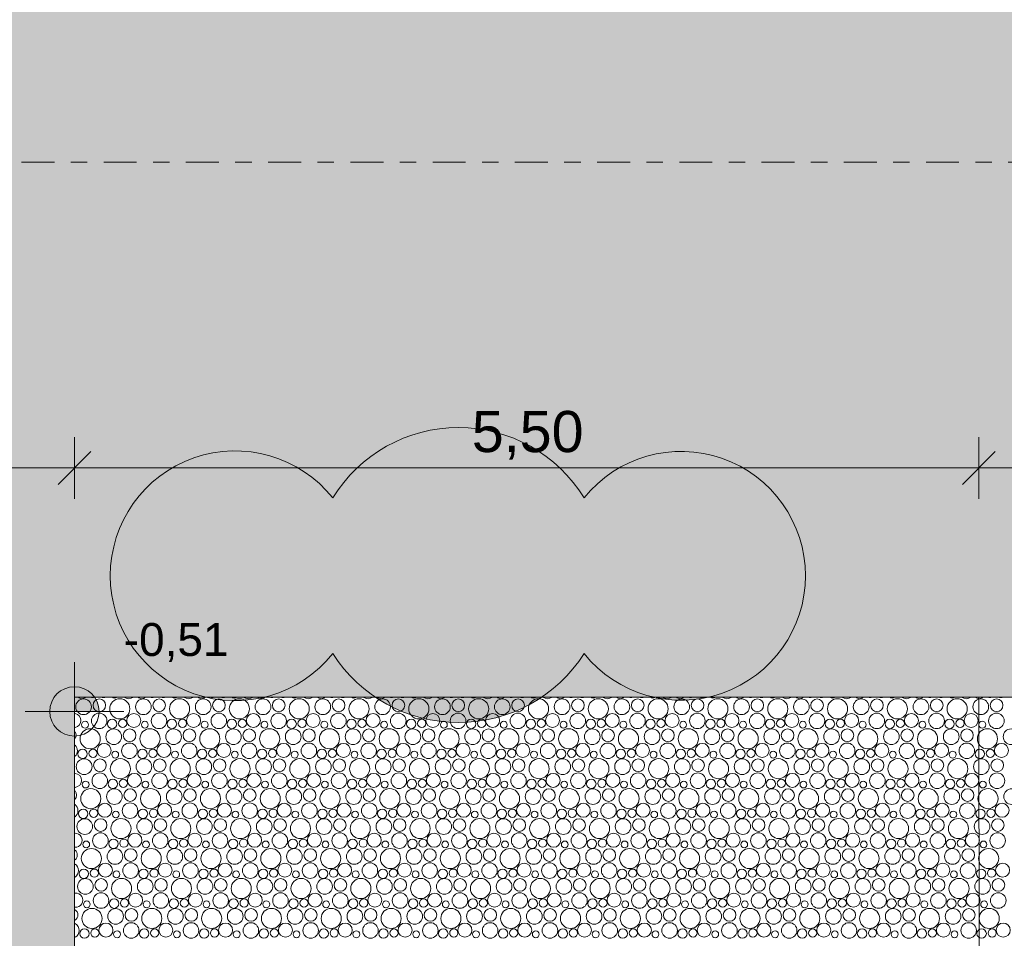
# Model space of a CAD drawing. Header units: metres. Extents: x -167 to 338, y -186 to 508.
# Tile 206 of 256: x 83.83 to 89.82, y 44.28 to 49.87. Entities that reach past the tile are written whole.
import ezdxf

# ---------------------------------------------------------------- set-up
doc = ezdxf.new("R2010")
doc.units = ezdxf.units.M
doc.header["$MEASUREMENT"] = 0
doc.linetypes.add('Raster', pattern=[0.4, 0.2, -0.1, 0, -0.1])
doc.linetypes.add('Öffnungslinie Tür Fenster', pattern=[0.23, 0.15, -0.08])
for name, color, linetype in [('60 Gelände 2D Übersicht', 7, 'Continuous'), ('60 Grenzen', 7, 'Continuous'), ('60 Stellplätze', 7, 'Continuous'), ('94 Genehmigungsplanung Bemaßung', 7, 'Continuous')]:
    doc.layers.add(name, color=color, linetype=linetype)
doc.styles.add('ERSTELLTER_STIL_1', font='arial.ttf')
doc.dimstyles.new('ERSTELLTER_STIL__1', dxfattribs={"dimtxt": 0.25, "dimasz": 0.19, "dimexe": 0.18, "dimexo": 0.1, "dimgap": 0, "dimtad": 1, "dimtih": 1, "dimtoh": 1, "dimzin": 0, "dimdsep": 46, "dimtxsty": 'ERSTELLTER_STIL_1', "dimblk": 'ARROWHEAD_6', "dimblk1": 'ARROWHEAD_6', "dimblk2": 'ARROWHEAD_6', "dimcen": 0.09, "dimclrd": 7, "dimclre": 7, "dimclrt": 7, "dimazin": 0, "dimtfac": 1, "dimtdec": 4, "dimtmove": 0, "dimatfit": 3, "dimfxl": 1, "dimtolj": 1, "dimtzin": 0, "dimarcsym": 0})

# ---------------------------------------------------------------- blocks, each defined once
blk = doc.blocks.new('*X44', base_point=(27236.1321, 33357.279))
at = {"layer": '60 Gelände 2D Übersicht', "color": 9, "linetype": 'Continuous', "lineweight": 18}
for centre, radius in [((84.4392, 45.6776), 0.0612), ((84.8029, 45.6776), 0.0612), ((85.1666, 45.6776), 0.0612), ((85.5304, 45.6776), 0.0612), ((85.8941, 45.6776), 0.0612), ((86.2578, 45.6776), 0.0612), ((86.6215, 45.6776), 0.0612), ((86.9852, 45.6776), 0.0612), ((87.3489, 45.6776), 0.0612), ((87.7126, 45.6776), 0.0612), ((88.0763, 45.6776), 0.0612), ((88.44, 45.6776), 0.0612), ((88.8037, 45.6776), 0.0612), ((89.1674, 45.6776), 0.0612), ((89.5311, 45.6776), 0.0612), ((84.2191, 45.69), 0.0477), ((84.3151, 45.6989), 0.0384), ((84.5828, 45.69), 0.0477), ((84.6788, 45.6989), 0.0384), ((84.9465, 45.69), 0.0477), ((85.0425, 45.6989), 0.0384), ((85.3102, 45.69), 0.0477), ((85.4062, 45.6989), 0.0384), ((85.6739, 45.69), 0.0477), ((85.77, 45.6989), 0.0384), ((86.0376, 45.69), 0.0477), ((86.1337, 45.6989), 0.0384), ((86.4013, 45.69), 0.0477), ((86.4974, 45.6989), 0.0384), ((86.765, 45.69), 0.0477), ((86.8611, 45.6989), 0.0384), ((87.1287, 45.69), 0.0477), ((87.2248, 45.6989), 0.0384), ((87.4925, 45.69), 0.0477), ((87.5885, 45.6989), 0.0384), ((87.8562, 45.69), 0.0477), ((87.9522, 45.6989), 0.0384), ((88.2199, 45.69), 0.0477), ((88.3159, 45.6989), 0.0384), ((88.5836, 45.69), 0.0477), ((88.6796, 45.6989), 0.0384), ((88.9473, 45.69), 0.0477), ((89.0433, 45.6989), 0.0384), ((89.311, 45.69), 0.0477), ((89.407, 45.6989), 0.0384), ((89.6747, 45.69), 0.0477), ((89.7707, 45.6989), 0.0384), ((84.3141, 45.6045), 0.0473), ((84.5243, 45.6067), 0.0426), ((84.6778, 45.6045), 0.0473), ((84.888, 45.6067), 0.0426), ((85.0415, 45.6045), 0.0473), ((85.2517, 45.6067), 0.0426), ((85.4052, 45.6045), 0.0473), ((85.6155, 45.6067), 0.0426), ((85.7689, 45.6045), 0.0473), ((85.9792, 45.6067), 0.0426), ((86.1326, 45.6045), 0.0473), ((86.3429, 45.6067), 0.0426), ((86.4963, 45.6045), 0.0473), ((86.7066, 45.6067), 0.0426), ((86.8601, 45.6045), 0.0473), ((87.0703, 45.6067), 0.0426), ((87.2238, 45.6045), 0.0473), ((87.434, 45.6067), 0.0426), ((87.5875, 45.6045), 0.0473), ((87.7977, 45.6067), 0.0426), ((87.9512, 45.6045), 0.0473), ((88.1614, 45.6067), 0.0426), ((88.3149, 45.6045), 0.0473), ((88.5251, 45.6067), 0.0426), ((88.6786, 45.6045), 0.0473), ((88.8888, 45.6067), 0.0426), ((89.0423, 45.6045), 0.0473), ((89.2525, 45.6067), 0.0426), ((89.406, 45.6045), 0.0473), ((89.6162, 45.6067), 0.0426), ((89.7697, 45.6045), 0.0473), ((84.228, 45.5812), 0.0207), ((84.3931, 45.5854), 0.0286), ((84.457, 45.5889), 0.0251), ((84.5917, 45.5812), 0.0207), ((84.7568, 45.5854), 0.0286), ((84.8207, 45.5889), 0.0251), ((84.9554, 45.5812), 0.0207), ((85.1205, 45.5854), 0.0286), ((85.1844, 45.5889), 0.0251), ((85.3191, 45.5812), 0.0207), ((85.4843, 45.5854), 0.0286), ((85.5481, 45.5889), 0.0251), ((85.6828, 45.5812), 0.0207), ((85.848, 45.5854), 0.0286), ((85.9118, 45.5889), 0.0251), ((86.0465, 45.5812), 0.0207), ((86.2117, 45.5854), 0.0286), ((86.2755, 45.5889), 0.0251), ((86.4102, 45.5812), 0.0207), ((86.5754, 45.5854), 0.0286), ((86.6392, 45.5889), 0.0251), ((86.774, 45.5812), 0.0207), ((86.9391, 45.5854), 0.0286), ((87.0029, 45.5889), 0.0251), ((87.1377, 45.5812), 0.0207), ((87.3028, 45.5854), 0.0286), ((87.3666, 45.5889), 0.0251), ((87.5014, 45.5812), 0.0207), ((87.6665, 45.5854), 0.0286), ((87.7303, 45.5889), 0.0251), ((87.8651, 45.5812), 0.0207), ((88.0302, 45.5854), 0.0286), ((88.094, 45.5889), 0.0251), ((88.2288, 45.5812), 0.0207), ((88.3939, 45.5854), 0.0286), ((88.4577, 45.5889), 0.0251), ((88.5925, 45.5812), 0.0207), ((88.7576, 45.5854), 0.0286), ((88.8215, 45.5889), 0.0251), ((88.9562, 45.5812), 0.0207), ((89.1213, 45.5854), 0.0286), ((89.1852, 45.5889), 0.0251), ((89.3199, 45.5812), 0.0207), ((89.485, 45.5854), 0.0286), ((89.5489, 45.5889), 0.0251), ((89.6836, 45.5812), 0.0207), ((84.2592, 45.4956), 0.0612), ((84.4028, 45.508), 0.0477), ((84.4988, 45.5169), 0.0384), ((84.6229, 45.4956), 0.0612), ((84.7665, 45.508), 0.0477), ((84.8625, 45.5169), 0.0384), ((84.9866, 45.4956), 0.0612), ((85.1302, 45.508), 0.0477), ((85.2262, 45.5169), 0.0384), ((85.3504, 45.4956), 0.0612), ((85.4939, 45.508), 0.0477), ((85.59, 45.5169), 0.0384), ((85.7141, 45.4956), 0.0612), ((85.8576, 45.508), 0.0477), ((85.9537, 45.5169), 0.0384), ((86.0778, 45.4956), 0.0612), ((86.2213, 45.508), 0.0477), ((86.3174, 45.5169), 0.0384), ((86.4415, 45.4956), 0.0612), ((86.585, 45.508), 0.0477), ((86.6811, 45.5169), 0.0384), ((86.8052, 45.4956), 0.0612), ((86.9487, 45.508), 0.0477), ((87.0448, 45.5169), 0.0384), ((87.1689, 45.4956), 0.0612), ((87.3125, 45.508), 0.0477), ((87.4085, 45.5169), 0.0384), ((87.5326, 45.4956), 0.0612), ((87.6762, 45.508), 0.0477), ((87.7722, 45.5169), 0.0384), ((87.8963, 45.4956), 0.0612), ((88.0399, 45.508), 0.0477), ((88.1359, 45.5169), 0.0384), ((88.26, 45.4956), 0.0612), ((88.4036, 45.508), 0.0477), ((88.4996, 45.5169), 0.0384), ((88.6237, 45.4956), 0.0612), ((88.7673, 45.508), 0.0477), ((88.8633, 45.5169), 0.0384), ((88.9874, 45.4956), 0.0612), ((89.131, 45.508), 0.0477), ((89.227, 45.5169), 0.0384), ((89.3511, 45.4956), 0.0612), ((89.4947, 45.508), 0.0477), ((89.5907, 45.5169), 0.0384), ((89.7148, 45.4956), 0.0612), ((89.8584, 45.508), 0.0477), ((84.3443, 45.4247), 0.0426), ((84.4978, 45.4225), 0.0473), ((84.708, 45.4247), 0.0426), ((84.8615, 45.4225), 0.0473), ((85.0717, 45.4247), 0.0426), ((85.2252, 45.4225), 0.0473), ((85.4355, 45.4247), 0.0426), ((85.5889, 45.4225), 0.0473), ((85.7992, 45.4247), 0.0426), ((85.9526, 45.4225), 0.0473), ((86.1629, 45.4247), 0.0426), ((86.3163, 45.4225), 0.0473), ((86.5266, 45.4247), 0.0426), ((86.6801, 45.4225), 0.0473), ((86.8903, 45.4247), 0.0426), ((87.0438, 45.4225), 0.0473), ((87.254, 45.4247), 0.0426), ((87.4075, 45.4225), 0.0473), ((87.6177, 45.4247), 0.0426), ((87.7712, 45.4225), 0.0473), ((87.9814, 45.4247), 0.0426), ((88.1349, 45.4225), 0.0473), ((88.3451, 45.4247), 0.0426), ((88.4986, 45.4225), 0.0473), ((88.7088, 45.4247), 0.0426), ((88.8623, 45.4225), 0.0473), ((89.0725, 45.4247), 0.0426), ((89.226, 45.4225), 0.0473), ((89.4362, 45.4247), 0.0426), ((89.5897, 45.4225), 0.0473), ((89.7999, 45.4247), 0.0426), ((84.2131, 45.4034), 0.0286), ((84.277, 45.4069), 0.0251), ((84.4117, 45.3992), 0.0207), ((84.5768, 45.4034), 0.0286), ((84.6407, 45.4069), 0.0251), ((84.7754, 45.3992), 0.0207), ((84.9405, 45.4034), 0.0286), ((85.0044, 45.4069), 0.0251), ((85.1391, 45.3992), 0.0207), ((85.3043, 45.4034), 0.0286), ((85.3681, 45.4069), 0.0251), ((85.5028, 45.3992), 0.0207), ((85.668, 45.4034), 0.0286), ((85.7318, 45.4069), 0.0251), ((85.8665, 45.3992), 0.0207), ((86.0317, 45.4034), 0.0286), ((86.0955, 45.4069), 0.0251), ((86.2302, 45.3992), 0.0207), ((86.3954, 45.4034), 0.0286), ((86.4592, 45.4069), 0.0251), ((86.594, 45.3992), 0.0207), ((86.7591, 45.4034), 0.0286), ((86.8229, 45.4069), 0.0251), ((86.9577, 45.3992), 0.0207), ((87.1228, 45.4034), 0.0286), ((87.1866, 45.4069), 0.0251), ((87.3214, 45.3992), 0.0207), ((87.4865, 45.4034), 0.0286), ((87.5503, 45.4069), 0.0251), ((87.6851, 45.3992), 0.0207), ((87.8502, 45.4034), 0.0286), ((87.914, 45.4069), 0.0251), ((88.0488, 45.3992), 0.0207), ((88.2139, 45.4034), 0.0286), ((88.2777, 45.4069), 0.0251), ((88.4125, 45.3992), 0.0207), ((88.5776, 45.4034), 0.0286), ((88.6415, 45.4069), 0.0251), ((88.7762, 45.3992), 0.0207), ((88.9413, 45.4034), 0.0286), ((89.0052, 45.4069), 0.0251), ((89.1399, 45.3992), 0.0207), ((89.305, 45.4034), 0.0286), ((89.3689, 45.4069), 0.0251), ((89.5036, 45.3992), 0.0207), ((89.6687, 45.4034), 0.0286), ((89.7326, 45.4069), 0.0251), ((84.2228, 45.326), 0.0477), ((84.3188, 45.3349), 0.0384), ((84.4429, 45.3136), 0.0612), ((84.5865, 45.326), 0.0477), ((84.6825, 45.3349), 0.0384), ((84.8066, 45.3136), 0.0612), ((84.9502, 45.326), 0.0477), ((85.0462, 45.3349), 0.0384), ((85.1704, 45.3136), 0.0612), ((85.3139, 45.326), 0.0477), ((85.41, 45.3349), 0.0384), ((85.5341, 45.3136), 0.0612), ((85.6776, 45.326), 0.0477), ((85.7737, 45.3349), 0.0384), ((85.8978, 45.3136), 0.0612), ((86.0413, 45.326), 0.0477), ((86.1374, 45.3349), 0.0384), ((86.2615, 45.3136), 0.0612), ((86.405, 45.326), 0.0477), ((86.5011, 45.3349), 0.0384), ((86.6252, 45.3136), 0.0612), ((86.7687, 45.326), 0.0477), ((86.8648, 45.3349), 0.0384), ((86.9889, 45.3136), 0.0612), ((87.1325, 45.326), 0.0477), ((87.2285, 45.3349), 0.0384), ((87.3526, 45.3136), 0.0612), ((87.4962, 45.326), 0.0477), ((87.5922, 45.3349), 0.0384), ((87.7163, 45.3136), 0.0612), ((87.8599, 45.326), 0.0477), ((87.9559, 45.3349), 0.0384), ((88.08, 45.3136), 0.0612), ((88.2236, 45.326), 0.0477), ((88.3196, 45.3349), 0.0384), ((88.4437, 45.3136), 0.0612), ((88.5873, 45.326), 0.0477), ((88.6833, 45.3349), 0.0384), ((88.8074, 45.3136), 0.0612), ((88.951, 45.326), 0.0477), ((89.047, 45.3349), 0.0384), ((89.1711, 45.3136), 0.0612), ((89.3147, 45.326), 0.0477), ((89.4107, 45.3349), 0.0384), ((89.5348, 45.3136), 0.0612), ((89.6784, 45.326), 0.0477), ((89.7744, 45.3349), 0.0384), ((84.3178, 45.2405), 0.0473), ((84.528, 45.2427), 0.0426), ((84.6815, 45.2405), 0.0473), ((84.8917, 45.2427), 0.0426), ((85.0452, 45.2405), 0.0473), ((85.2555, 45.2427), 0.0426), ((85.4089, 45.2405), 0.0473), ((85.6192, 45.2427), 0.0426), ((85.7726, 45.2405), 0.0473), ((85.9829, 45.2427), 0.0426), ((86.1363, 45.2405), 0.0473), ((86.3466, 45.2427), 0.0426), ((86.5001, 45.2405), 0.0473), ((86.7103, 45.2427), 0.0426), ((86.8638, 45.2405), 0.0473), ((87.074, 45.2427), 0.0426), ((87.2275, 45.2405), 0.0473), ((87.4377, 45.2427), 0.0426), ((87.5912, 45.2405), 0.0473), ((87.8014, 45.2427), 0.0426), ((87.9549, 45.2405), 0.0473), ((88.1651, 45.2427), 0.0426), ((88.3186, 45.2405), 0.0473), ((88.5288, 45.2427), 0.0426), ((88.6823, 45.2405), 0.0473), ((88.8925, 45.2427), 0.0426), ((89.046, 45.2405), 0.0473), ((89.2562, 45.2427), 0.0426), ((89.4097, 45.2405), 0.0473), ((89.6199, 45.2427), 0.0426), ((89.7734, 45.2405), 0.0473), ((84.2317, 45.2172), 0.0207), ((84.3968, 45.2214), 0.0286), ((84.4607, 45.2249), 0.0251), ((84.5954, 45.2172), 0.0207), ((84.7605, 45.2214), 0.0286), ((84.8244, 45.2249), 0.0251), ((84.9591, 45.2172), 0.0207), ((85.1243, 45.2214), 0.0286), ((85.1881, 45.2249), 0.0251), ((85.3228, 45.2172), 0.0207), ((85.488, 45.2214), 0.0286), ((85.5518, 45.2249), 0.0251), ((85.6865, 45.2172), 0.0207), ((85.8517, 45.2214), 0.0286), ((85.9155, 45.2249), 0.0251), ((86.0502, 45.2172), 0.0207), ((86.2154, 45.2214), 0.0286), ((86.2792, 45.2249), 0.0251), ((86.414, 45.2172), 0.0207), ((86.5791, 45.2214), 0.0286), ((86.6429, 45.2249), 0.0251), ((86.7777, 45.2172), 0.0207), ((86.9428, 45.2214), 0.0286), ((87.0066, 45.2249), 0.0251), ((87.1414, 45.2172), 0.0207), ((87.3065, 45.2214), 0.0286), ((87.3703, 45.2249), 0.0251), ((87.5051, 45.2172), 0.0207), ((87.6702, 45.2214), 0.0286), ((87.734, 45.2249), 0.0251), ((87.8688, 45.2172), 0.0207), ((88.0339, 45.2214), 0.0286), ((88.0977, 45.2249), 0.0251), ((88.2325, 45.2172), 0.0207), ((88.3976, 45.2214), 0.0286), ((88.4615, 45.2249), 0.0251), ((88.5962, 45.2172), 0.0207), ((88.7613, 45.2214), 0.0286), ((88.8252, 45.2249), 0.0251), ((88.9599, 45.2172), 0.0207), ((89.125, 45.2214), 0.0286), ((89.1889, 45.2249), 0.0251), ((89.3236, 45.2172), 0.0207), ((89.4887, 45.2214), 0.0286), ((89.5526, 45.2249), 0.0251), ((89.6873, 45.2172), 0.0207), ((84.2629, 45.1316), 0.0612), ((84.4065, 45.144), 0.0477), ((84.5025, 45.1529), 0.0384), ((84.6266, 45.1316), 0.0612), ((84.7702, 45.144), 0.0477), ((84.8662, 45.1529), 0.0384), ((84.9904, 45.1316), 0.0612), ((85.1339, 45.144), 0.0477), ((85.23, 45.1529), 0.0384), ((85.3541, 45.1316), 0.0612), ((85.4976, 45.144), 0.0477), ((85.5937, 45.1529), 0.0384), ((85.7178, 45.1316), 0.0612), ((85.8613, 45.144), 0.0477), ((85.9574, 45.1529), 0.0384), ((86.0815, 45.1316), 0.0612), ((86.225, 45.144), 0.0477), ((86.3211, 45.1529), 0.0384), ((86.4452, 45.1316), 0.0612), ((86.5887, 45.144), 0.0477), ((86.6848, 45.1529), 0.0384), ((86.8089, 45.1316), 0.0612), ((86.9525, 45.144), 0.0477), ((87.0485, 45.1529), 0.0384), ((87.1726, 45.1316), 0.0612), ((87.3162, 45.144), 0.0477), ((87.4122, 45.1529), 0.0384), ((87.5363, 45.1316), 0.0612), ((87.6799, 45.144), 0.0477), ((87.7759, 45.1529), 0.0384), ((87.9, 45.1316), 0.0612), ((88.0436, 45.144), 0.0477), ((88.1396, 45.1529), 0.0384), ((88.2637, 45.1316), 0.0612), ((88.4073, 45.144), 0.0477), ((88.5033, 45.1529), 0.0384), ((88.6274, 45.1316), 0.0612), ((88.771, 45.144), 0.0477), ((88.867, 45.1529), 0.0384), ((88.9911, 45.1316), 0.0612), ((89.1347, 45.144), 0.0477), ((89.2307, 45.1529), 0.0384), ((89.3548, 45.1316), 0.0612), ((89.4984, 45.144), 0.0477), ((89.5944, 45.1529), 0.0384), ((89.7186, 45.1316), 0.0612), ((89.8621, 45.144), 0.0477), ((84.348, 45.0607), 0.0426), ((84.5015, 45.0585), 0.0473), ((84.7117, 45.0607), 0.0426), ((84.8652, 45.0585), 0.0473), ((85.0755, 45.0607), 0.0426), ((85.2289, 45.0585), 0.0473), ((85.4392, 45.0607), 0.0426), ((85.5926, 45.0585), 0.0473), ((85.8029, 45.0607), 0.0426), ((85.9563, 45.0585), 0.0473), ((86.1666, 45.0607), 0.0426), ((86.3201, 45.0585), 0.0473), ((86.5303, 45.0607), 0.0426), ((86.6838, 45.0585), 0.0473), ((86.894, 45.0607), 0.0426), ((87.0475, 45.0585), 0.0473), ((87.2577, 45.0607), 0.0426), ((87.4112, 45.0585), 0.0473), ((87.6214, 45.0607), 0.0426), ((87.7749, 45.0585), 0.0473), ((87.9851, 45.0607), 0.0426), ((88.1386, 45.0585), 0.0473), ((88.3488, 45.0607), 0.0426), ((88.5023, 45.0585), 0.0473), ((88.7125, 45.0607), 0.0426), ((88.866, 45.0585), 0.0473), ((89.0762, 45.0607), 0.0426), ((89.2297, 45.0585), 0.0473), ((89.4399, 45.0607), 0.0426), ((89.5934, 45.0585), 0.0473), ((89.8037, 45.0607), 0.0426), ((84.2168, 45.0394), 0.0286), ((84.2807, 45.0429), 0.0251), ((84.4154, 45.0352), 0.0207), ((84.5805, 45.0394), 0.0286), ((84.6444, 45.0429), 0.0251), ((84.7791, 45.0352), 0.0207), ((84.9443, 45.0394), 0.0286), ((85.0081, 45.0429), 0.0251), ((85.1428, 45.0352), 0.0207), ((85.308, 45.0394), 0.0286), ((85.3718, 45.0429), 0.0251), ((85.5065, 45.0352), 0.0207), ((85.6717, 45.0394), 0.0286), ((85.7355, 45.0429), 0.0251), ((85.8702, 45.0352), 0.0207), ((86.0354, 45.0394), 0.0286), ((86.0992, 45.0429), 0.0251), ((86.234, 45.0352), 0.0207), ((86.3991, 45.0394), 0.0286), ((86.4629, 45.0429), 0.0251), ((86.5977, 45.0352), 0.0207), ((86.7628, 45.0394), 0.0286), ((86.8266, 45.0429), 0.0251), ((86.9614, 45.0352), 0.0207), ((87.1265, 45.0394), 0.0286), ((87.1903, 45.0429), 0.0251), ((87.3251, 45.0352), 0.0207), ((87.4902, 45.0394), 0.0286), ((87.554, 45.0429), 0.0251), ((87.6888, 45.0352), 0.0207), ((87.8539, 45.0394), 0.0286), ((87.9177, 45.0429), 0.0251), ((88.0525, 45.0352), 0.0207), ((88.2176, 45.0394), 0.0286), ((88.2815, 45.0429), 0.0251), ((88.4162, 45.0352), 0.0207), ((88.5813, 45.0394), 0.0286), ((88.6452, 45.0429), 0.0251), ((88.7799, 45.0352), 0.0207), ((88.945, 45.0394), 0.0286), ((89.0089, 45.0429), 0.0251), ((89.1436, 45.0352), 0.0207), ((89.3087, 45.0394), 0.0286), ((89.3726, 45.0429), 0.0251), ((89.5073, 45.0352), 0.0207), ((89.6725, 45.0394), 0.0286), ((89.7363, 45.0429), 0.0251), ((84.2265, 44.962), 0.0477), ((84.3225, 44.9709), 0.0384), ((84.4466, 44.9496), 0.0612), ((84.5902, 44.962), 0.0477), ((84.6862, 44.9709), 0.0384), ((84.8104, 44.9496), 0.0612), ((84.9539, 44.962), 0.0477), ((85.05, 44.9709), 0.0384), ((85.1741, 44.9496), 0.0612), ((85.3176, 44.962), 0.0477), ((85.4137, 44.9709), 0.0384), ((85.5378, 44.9496), 0.0612), ((85.6813, 44.962), 0.0477), ((85.7774, 44.9709), 0.0384), ((85.9015, 44.9496), 0.0612), ((86.045, 44.962), 0.0477), ((86.1411, 44.9709), 0.0384), ((86.2652, 44.9496), 0.0612), ((86.4087, 44.962), 0.0477), ((86.5048, 44.9709), 0.0384), ((86.6289, 44.9496), 0.0612), ((86.7725, 44.962), 0.0477), ((86.8685, 44.9709), 0.0384), ((86.9926, 44.9496), 0.0612), ((87.1362, 44.962), 0.0477), ((87.2322, 44.9709), 0.0384), ((87.3563, 44.9496), 0.0612), ((87.4999, 44.962), 0.0477), ((87.5959, 44.9709), 0.0384), ((87.72, 44.9496), 0.0612), ((87.8636, 44.962), 0.0477), ((87.9596, 44.9709), 0.0384), ((88.0837, 44.9496), 0.0612), ((88.2273, 44.962), 0.0477), ((88.3233, 44.9709), 0.0384), ((88.4474, 44.9496), 0.0612), ((88.591, 44.962), 0.0477), ((88.687, 44.9709), 0.0384), ((88.8111, 44.9496), 0.0612), ((88.9547, 44.962), 0.0477), ((89.0507, 44.9709), 0.0384), ((89.1748, 44.9496), 0.0612), ((89.3184, 44.962), 0.0477), ((89.4144, 44.9709), 0.0384), ((89.5386, 44.9496), 0.0612), ((89.6821, 44.962), 0.0477), ((89.7782, 44.9709), 0.0384), ((84.3215, 44.8765), 0.0473), ((84.5317, 44.8787), 0.0426), ((84.6852, 44.8765), 0.0473), ((84.8955, 44.8787), 0.0426), ((85.0489, 44.8765), 0.0473), ((85.2592, 44.8787), 0.0426), ((85.4126, 44.8765), 0.0473), ((85.6229, 44.8787), 0.0426), ((85.7763, 44.8765), 0.0473), ((85.9866, 44.8787), 0.0426), ((86.1401, 44.8765), 0.0473), ((86.3503, 44.8787), 0.0426), ((86.5038, 44.8765), 0.0473), ((86.714, 44.8787), 0.0426), ((86.8675, 44.8765), 0.0473), ((87.0777, 44.8787), 0.0426), ((87.2312, 44.8765), 0.0473), ((87.4414, 44.8787), 0.0426), ((87.5949, 44.8765), 0.0473), ((87.8051, 44.8787), 0.0426), ((87.9586, 44.8765), 0.0473), ((88.1688, 44.8787), 0.0426), ((88.3223, 44.8765), 0.0473), ((88.5325, 44.8787), 0.0426), ((88.686, 44.8765), 0.0473), ((88.8962, 44.8787), 0.0426), ((89.0497, 44.8765), 0.0473), ((89.2599, 44.8787), 0.0426), ((89.4134, 44.8765), 0.0473), ((89.6237, 44.8787), 0.0426), ((89.7771, 44.8765), 0.0473), ((84.2354, 44.8533), 0.0207), ((84.4005, 44.8574), 0.0286), ((84.4644, 44.8609), 0.0251), ((84.5991, 44.8533), 0.0207), ((84.7643, 44.8574), 0.0286), ((84.8281, 44.8609), 0.0251), ((84.9628, 44.8533), 0.0207), ((85.128, 44.8574), 0.0286), ((85.1918, 44.8609), 0.0251), ((85.3265, 44.8533), 0.0207), ((85.4917, 44.8574), 0.0286), ((85.5555, 44.8609), 0.0251), ((85.6902, 44.8533), 0.0207), ((85.8554, 44.8574), 0.0286), ((85.9192, 44.8609), 0.0251), ((86.054, 44.8533), 0.0207), ((86.2191, 44.8574), 0.0286), ((86.2829, 44.8609), 0.0251), ((86.4177, 44.8533), 0.0207), ((86.5828, 44.8574), 0.0286), ((86.6466, 44.8609), 0.0251), ((86.7814, 44.8533), 0.0207), ((86.9465, 44.8574), 0.0286), ((87.0103, 44.8609), 0.0251), ((87.1451, 44.8533), 0.0207), ((87.3102, 44.8574), 0.0286), ((87.374, 44.8609), 0.0251), ((87.5088, 44.8533), 0.0207), ((87.6739, 44.8574), 0.0286), ((87.7377, 44.8609), 0.0251), ((87.8725, 44.8533), 0.0207), ((88.0376, 44.8574), 0.0286), ((88.1015, 44.8609), 0.0251), ((88.2362, 44.8533), 0.0207), ((88.4013, 44.8574), 0.0286), ((88.4652, 44.8609), 0.0251), ((88.5999, 44.8533), 0.0207), ((88.765, 44.8574), 0.0286), ((88.8289, 44.8609), 0.0251), ((88.9636, 44.8533), 0.0207), ((89.1287, 44.8574), 0.0286), ((89.1926, 44.8609), 0.0251), ((89.3273, 44.8533), 0.0207), ((89.4925, 44.8574), 0.0286), ((89.5563, 44.8609), 0.0251), ((89.691, 44.8533), 0.0207), ((84.2666, 44.7676), 0.0612), ((84.4102, 44.7801), 0.0477), ((84.5062, 44.7889), 0.0384), ((84.6304, 44.7676), 0.0612), ((84.7739, 44.7801), 0.0477), ((84.87, 44.7889), 0.0384), ((84.9941, 44.7676), 0.0612), ((85.1376, 44.7801), 0.0477), ((85.2337, 44.7889), 0.0384), ((85.3578, 44.7676), 0.0612), ((85.5013, 44.7801), 0.0477), ((85.5974, 44.7889), 0.0384), ((85.7215, 44.7676), 0.0612), ((85.865, 44.7801), 0.0477), ((85.9611, 44.7889), 0.0384), ((86.0852, 44.7676), 0.0612), ((86.2287, 44.7801), 0.0477), ((86.3248, 44.7889), 0.0384), ((86.4489, 44.7676), 0.0612), ((86.5925, 44.7801), 0.0477), ((86.6885, 44.7889), 0.0384), ((86.8126, 44.7676), 0.0612), ((86.9562, 44.7801), 0.0477), ((87.0522, 44.7889), 0.0384), ((87.1763, 44.7676), 0.0612), ((87.3199, 44.7801), 0.0477), ((87.4159, 44.7889), 0.0384), ((87.54, 44.7676), 0.0612), ((87.6836, 44.7801), 0.0477), ((87.7796, 44.7889), 0.0384), ((87.9037, 44.7676), 0.0612), ((88.0473, 44.7801), 0.0477), ((88.1433, 44.7889), 0.0384), ((88.2674, 44.7676), 0.0612), ((88.411, 44.7801), 0.0477), ((88.507, 44.7889), 0.0384), ((88.6311, 44.7676), 0.0612), ((88.7747, 44.7801), 0.0477), ((88.8707, 44.7889), 0.0384), ((88.9948, 44.7676), 0.0612), ((89.1384, 44.7801), 0.0477), ((89.2344, 44.7889), 0.0384), ((89.3586, 44.7676), 0.0612), ((89.5021, 44.7801), 0.0477), ((89.5982, 44.7889), 0.0384), ((89.7223, 44.7676), 0.0612), ((84.3517, 44.6967), 0.0426), ((84.5052, 44.6945), 0.0473), ((84.7155, 44.6967), 0.0426), ((84.8689, 44.6945), 0.0473), ((85.0792, 44.6967), 0.0426), ((85.2326, 44.6945), 0.0473), ((85.4429, 44.6967), 0.0426), ((85.5963, 44.6945), 0.0473), ((85.8066, 44.6967), 0.0426), ((85.9601, 44.6945), 0.0473), ((86.1703, 44.6967), 0.0426), ((86.3238, 44.6945), 0.0473), ((86.534, 44.6967), 0.0426), ((86.6875, 44.6945), 0.0473), ((86.8977, 44.6967), 0.0426), ((87.0512, 44.6945), 0.0473), ((87.2614, 44.6967), 0.0426), ((87.4149, 44.6945), 0.0473), ((87.6251, 44.6967), 0.0426), ((87.7786, 44.6945), 0.0473), ((87.9888, 44.6967), 0.0426), ((88.1423, 44.6945), 0.0473), ((88.3525, 44.6967), 0.0426), ((88.506, 44.6945), 0.0473), ((88.7162, 44.6967), 0.0426), ((88.8697, 44.6945), 0.0473), ((89.0799, 44.6967), 0.0426), ((89.2334, 44.6945), 0.0473), ((89.4437, 44.6967), 0.0426), ((89.5971, 44.6945), 0.0473), ((89.8074, 44.6967), 0.0426), ((84.2205, 44.6754), 0.0286), ((84.2844, 44.6789), 0.0251), ((84.4191, 44.6713), 0.0207), ((84.5843, 44.6754), 0.0286), ((84.6481, 44.6789), 0.0251), ((84.7828, 44.6713), 0.0207), ((84.948, 44.6754), 0.0286), ((85.0118, 44.6789), 0.0251), ((85.1465, 44.6713), 0.0207), ((85.3117, 44.6754), 0.0286), ((85.3755, 44.6789), 0.0251), ((85.5102, 44.6713), 0.0207), ((85.6754, 44.6754), 0.0286), ((85.7392, 44.6789), 0.0251), ((85.874, 44.6713), 0.0207), ((86.0391, 44.6754), 0.0286), ((86.1029, 44.6789), 0.0251), ((86.2377, 44.6713), 0.0207), ((86.4028, 44.6754), 0.0286), ((86.4666, 44.6789), 0.0251), ((86.6014, 44.6713), 0.0207), ((86.7665, 44.6754), 0.0286), ((86.8303, 44.6789), 0.0251), ((86.9651, 44.6713), 0.0207), ((87.1302, 44.6754), 0.0286), ((87.194, 44.6789), 0.0251), ((87.3288, 44.6713), 0.0207), ((87.4939, 44.6754), 0.0286), ((87.5577, 44.6789), 0.0251), ((87.6925, 44.6713), 0.0207), ((87.8576, 44.6754), 0.0286), ((87.9215, 44.6789), 0.0251), ((88.0562, 44.6713), 0.0207), ((88.2213, 44.6754), 0.0286), ((88.2852, 44.6789), 0.0251), ((88.4199, 44.6713), 0.0207), ((88.585, 44.6754), 0.0286), ((88.6489, 44.6789), 0.0251), ((88.7836, 44.6713), 0.0207), ((88.9487, 44.6754), 0.0286), ((89.0126, 44.6789), 0.0251), ((89.1473, 44.6713), 0.0207), ((89.3125, 44.6754), 0.0286), ((89.3763, 44.6789), 0.0251), ((89.511, 44.6713), 0.0207), ((89.6762, 44.6754), 0.0286), ((89.74, 44.6789), 0.0251), ((84.2302, 44.5981), 0.0477), ((84.3262, 44.6069), 0.0384), ((84.4504, 44.5856), 0.0612), ((84.5939, 44.5981), 0.0477), ((84.69, 44.6069), 0.0384), ((84.8141, 44.5856), 0.0612), ((84.9576, 44.5981), 0.0477), ((85.0537, 44.6069), 0.0384), ((85.1778, 44.5856), 0.0612), ((85.3213, 44.5981), 0.0477), ((85.4174, 44.6069), 0.0384), ((85.5415, 44.5856), 0.0612), ((85.685, 44.5981), 0.0477), ((85.7811, 44.6069), 0.0384), ((85.9052, 44.5856), 0.0612), ((86.0487, 44.5981), 0.0477), ((86.1448, 44.6069), 0.0384), ((86.2689, 44.5856), 0.0612), ((86.4125, 44.5981), 0.0477), ((86.5085, 44.6069), 0.0384), ((86.6326, 44.5856), 0.0612), ((86.7762, 44.5981), 0.0477), ((86.8722, 44.6069), 0.0384), ((86.9963, 44.5856), 0.0612), ((87.1399, 44.5981), 0.0477), ((87.2359, 44.6069), 0.0384), ((87.36, 44.5856), 0.0612), ((87.5036, 44.5981), 0.0477), ((87.5996, 44.6069), 0.0384), ((87.7237, 44.5856), 0.0612), ((87.8673, 44.5981), 0.0477), ((87.9633, 44.6069), 0.0384), ((88.0874, 44.5856), 0.0612), ((88.231, 44.5981), 0.0477), ((88.327, 44.6069), 0.0384), ((88.4511, 44.5856), 0.0612), ((88.5947, 44.5981), 0.0477), ((88.6907, 44.6069), 0.0384), ((88.8148, 44.5856), 0.0612), ((88.9584, 44.5981), 0.0477), ((89.0544, 44.6069), 0.0384), ((89.1786, 44.5856), 0.0612), ((89.3221, 44.5981), 0.0477), ((89.4182, 44.6069), 0.0384), ((89.5423, 44.5856), 0.0612), ((89.6858, 44.5981), 0.0477), ((89.7819, 44.6069), 0.0384), ((84.3252, 44.5125), 0.0473), ((84.5355, 44.5147), 0.0426), ((84.6889, 44.5125), 0.0473), ((84.8992, 44.5147), 0.0426), ((85.0526, 44.5125), 0.0473), ((85.2629, 44.5147), 0.0426), ((85.4163, 44.5125), 0.0473), ((85.6266, 44.5147), 0.0426), ((85.7801, 44.5125), 0.0473), ((85.9903, 44.5147), 0.0426), ((86.1438, 44.5125), 0.0473), ((86.354, 44.5147), 0.0426), ((86.5075, 44.5125), 0.0473), ((86.7177, 44.5147), 0.0426), ((86.8712, 44.5125), 0.0473), ((87.0814, 44.5147), 0.0426), ((87.2349, 44.5125), 0.0473), ((87.4451, 44.5147), 0.0426), ((87.5986, 44.5125), 0.0473), ((87.8088, 44.5147), 0.0426), ((87.9623, 44.5125), 0.0473), ((88.1725, 44.5147), 0.0426), ((88.326, 44.5125), 0.0473), ((88.5362, 44.5147), 0.0426), ((88.6897, 44.5125), 0.0473), ((88.8999, 44.5147), 0.0426), ((89.0534, 44.5125), 0.0473), ((89.2637, 44.5147), 0.0426), ((89.4171, 44.5125), 0.0473), ((89.6274, 44.5147), 0.0426), ((89.7808, 44.5125), 0.0473), ((84.2391, 44.4893), 0.0207), ((84.4043, 44.4934), 0.0286), ((84.4681, 44.4969), 0.0251), ((84.6028, 44.4893), 0.0207), ((84.768, 44.4934), 0.0286), ((84.8318, 44.4969), 0.0251), ((84.9665, 44.4893), 0.0207), ((85.1317, 44.4934), 0.0286), ((85.1955, 44.4969), 0.0251), ((85.3302, 44.4893), 0.0207), ((85.4954, 44.4934), 0.0286), ((85.5592, 44.4969), 0.0251), ((85.694, 44.4893), 0.0207), ((85.8591, 44.4934), 0.0286), ((85.9229, 44.4969), 0.0251), ((86.0577, 44.4893), 0.0207), ((86.2228, 44.4934), 0.0286), ((86.2866, 44.4969), 0.0251), ((86.4214, 44.4893), 0.0207), ((86.5865, 44.4934), 0.0286), ((86.6503, 44.4969), 0.0251), ((86.7851, 44.4893), 0.0207), ((86.9502, 44.4934), 0.0286), ((87.014, 44.4969), 0.0251), ((87.1488, 44.4893), 0.0207), ((87.3139, 44.4934), 0.0286), ((87.3777, 44.4969), 0.0251), ((87.5125, 44.4893), 0.0207), ((87.6776, 44.4934), 0.0286), ((87.7415, 44.4969), 0.0251), ((87.8762, 44.4893), 0.0207), ((88.0413, 44.4934), 0.0286), ((88.1052, 44.4969), 0.0251), ((88.2399, 44.4893), 0.0207), ((88.405, 44.4934), 0.0286), ((88.4689, 44.4969), 0.0251), ((88.6036, 44.4893), 0.0207), ((88.7687, 44.4934), 0.0286), ((88.8326, 44.4969), 0.0251), ((88.9673, 44.4893), 0.0207), ((89.1325, 44.4934), 0.0286), ((89.1963, 44.4969), 0.0251), ((89.331, 44.4893), 0.0207), ((89.4962, 44.4934), 0.0286), ((89.56, 44.4969), 0.0251), ((89.6947, 44.4893), 0.0207), ((84.2704, 44.4036), 0.0612), ((84.4139, 44.4161), 0.0477), ((84.51, 44.4249), 0.0384), ((84.6341, 44.4036), 0.0612), ((84.7776, 44.4161), 0.0477), ((84.8737, 44.4249), 0.0384), ((84.9978, 44.4036), 0.0612), ((85.1413, 44.4161), 0.0477), ((85.2374, 44.4249), 0.0384), ((85.3615, 44.4036), 0.0612), ((85.505, 44.4161), 0.0477), ((85.6011, 44.4249), 0.0384), ((85.7252, 44.4036), 0.0612), ((85.8687, 44.4161), 0.0477), ((85.9648, 44.4249), 0.0384), ((86.0889, 44.4036), 0.0612), ((86.2325, 44.4161), 0.0477), ((86.3285, 44.4249), 0.0384), ((86.4526, 44.4036), 0.0612), ((86.5962, 44.4161), 0.0477), ((86.6922, 44.4249), 0.0384), ((86.8163, 44.4036), 0.0612), ((86.9599, 44.4161), 0.0477), ((87.0559, 44.4249), 0.0384), ((87.18, 44.4036), 0.0612), ((87.3236, 44.4161), 0.0477), ((87.4196, 44.4249), 0.0384), ((87.5437, 44.4036), 0.0612), ((87.6873, 44.4161), 0.0477), ((87.7833, 44.4249), 0.0384), ((87.9074, 44.4036), 0.0612), ((88.051, 44.4161), 0.0477), ((88.147, 44.4249), 0.0384), ((88.2711, 44.4036), 0.0612), ((88.4147, 44.4161), 0.0477), ((88.5107, 44.4249), 0.0384), ((88.6348, 44.4036), 0.0612), ((88.7784, 44.4161), 0.0477), ((88.8744, 44.4249), 0.0384), ((88.9986, 44.4036), 0.0612), ((89.1421, 44.4161), 0.0477), ((89.2382, 44.4249), 0.0384), ((89.3623, 44.4036), 0.0612), ((89.5058, 44.4161), 0.0477), ((89.6019, 44.4249), 0.0384), ((89.726, 44.4036), 0.0612), ((84.3555, 44.3327), 0.0426), ((84.5089, 44.3305), 0.0473), ((84.7192, 44.3327), 0.0426), ((84.8726, 44.3305), 0.0473), ((85.0829, 44.3327), 0.0426), ((85.2363, 44.3305), 0.0473), ((85.4466, 44.3327), 0.0426), ((85.6001, 44.3305), 0.0473), ((85.8103, 44.3327), 0.0426), ((85.9638, 44.3305), 0.0473), ((86.174, 44.3327), 0.0426), ((86.3275, 44.3305), 0.0473), ((86.5377, 44.3327), 0.0426), ((86.6912, 44.3305), 0.0473), ((86.9014, 44.3327), 0.0426), ((87.0549, 44.3305), 0.0473), ((87.2651, 44.3327), 0.0426), ((87.4186, 44.3305), 0.0473), ((87.6288, 44.3327), 0.0426), ((87.7823, 44.3305), 0.0473), ((87.9925, 44.3327), 0.0426), ((88.146, 44.3305), 0.0473), ((88.3562, 44.3327), 0.0426), ((88.5097, 44.3305), 0.0473), ((88.7199, 44.3327), 0.0426), ((88.8734, 44.3305), 0.0473), ((89.0837, 44.3327), 0.0426), ((89.2371, 44.3305), 0.0473), ((89.4474, 44.3327), 0.0426), ((89.6008, 44.3305), 0.0473), ((89.8111, 44.3327), 0.0426), ((84.2243, 44.3114), 0.0286), ((84.2881, 44.315), 0.0251), ((84.4228, 44.3073), 0.0207), ((84.588, 44.3114), 0.0286), ((84.6518, 44.315), 0.0251), ((84.7865, 44.3073), 0.0207), ((84.9517, 44.3114), 0.0286), ((85.0155, 44.315), 0.0251), ((85.1502, 44.3073), 0.0207), ((85.3154, 44.3114), 0.0286), ((85.3792, 44.315), 0.0251), ((85.514, 44.3073), 0.0207), ((85.6791, 44.3114), 0.0286), ((85.7429, 44.315), 0.0251), ((85.8777, 44.3073), 0.0207), ((86.0428, 44.3114), 0.0286), ((86.1066, 44.315), 0.0251), ((86.2414, 44.3073), 0.0207), ((86.4065, 44.3114), 0.0286), ((86.4703, 44.315), 0.0251), ((86.6051, 44.3073), 0.0207), ((86.7702, 44.3114), 0.0286), ((86.834, 44.315), 0.0251), ((86.9688, 44.3073), 0.0207), ((87.1339, 44.3114), 0.0286), ((87.1977, 44.315), 0.0251), ((87.3325, 44.3073), 0.0207), ((87.4976, 44.3114), 0.0286), ((87.5615, 44.315), 0.0251), ((87.6962, 44.3073), 0.0207), ((87.8613, 44.3114), 0.0286), ((87.9252, 44.315), 0.0251), ((88.0599, 44.3073), 0.0207), ((88.225, 44.3114), 0.0286), ((88.2889, 44.315), 0.0251), ((88.4236, 44.3073), 0.0207), ((88.5887, 44.3114), 0.0286), ((88.6526, 44.315), 0.0251), ((88.7873, 44.3073), 0.0207), ((88.9525, 44.3114), 0.0286), ((89.0163, 44.315), 0.0251), ((89.151, 44.3073), 0.0207), ((89.3162, 44.3114), 0.0286), ((89.38, 44.315), 0.0251), ((89.5147, 44.3073), 0.0207), ((89.6799, 44.3114), 0.0286), ((89.7437, 44.315), 0.0251)]:
    blk.add_circle(centre, radius, dxfattribs=at)
for centre, radius, start, end in [((84.2094, 45.7674), 0.0286, 219.8614, 320.1386), ((84.2733, 45.7709), 0.0251, 240.71496, 299.28504), ((84.3406, 45.7887), 0.0426, 248.53068, 291.46932), ((84.408, 45.7632), 0.0207, 223.29112, 316.70888), ((84.4941, 45.7865), 0.0473, 232.29866, 307.70134), ((84.5731, 45.7674), 0.0286, 219.8614, 320.1386), ((84.637, 45.7709), 0.0251, 240.71496, 299.28504), ((84.7043, 45.7887), 0.0426, 248.53068, 291.46932), ((84.7717, 45.7632), 0.0207, 223.29112, 316.70888), ((84.8578, 45.7865), 0.0473, 232.29866, 307.70134), ((84.9368, 45.7674), 0.0286, 219.8614, 320.1386), ((85.0007, 45.7709), 0.0251, 240.71496, 299.28504), ((85.068, 45.7887), 0.0426, 248.53068, 291.46932), ((85.1354, 45.7632), 0.0207, 223.29112, 316.70888), ((85.2215, 45.7865), 0.0473, 232.29866, 307.70134), ((85.3005, 45.7674), 0.0286, 219.8614, 320.1386), ((85.3644, 45.7709), 0.0251, 240.71496, 299.28504), ((85.4317, 45.7887), 0.0426, 248.53068, 291.46932), ((85.4991, 45.7632), 0.0207, 223.29112, 316.70888), ((85.5852, 45.7865), 0.0473, 232.29866, 307.70134), ((85.6643, 45.7674), 0.0286, 219.8614, 320.1386), ((85.7281, 45.7709), 0.0251, 240.71496, 299.28504), ((85.7955, 45.7887), 0.0426, 248.53068, 291.46932), ((85.8628, 45.7632), 0.0207, 223.29112, 316.70888), ((85.9489, 45.7865), 0.0473, 232.29866, 307.70134), ((86.028, 45.7674), 0.0286, 219.8614, 320.1386), ((86.0918, 45.7709), 0.0251, 240.71496, 299.28504), ((86.1592, 45.7887), 0.0426, 248.53068, 291.46932), ((86.2265, 45.7632), 0.0207, 223.29112, 316.70888), ((86.3126, 45.7865), 0.0473, 232.29866, 307.70134), ((86.3917, 45.7674), 0.0286, 219.8614, 320.1386), ((86.4555, 45.7709), 0.0251, 240.71496, 299.28504), ((86.5229, 45.7887), 0.0426, 248.53068, 291.46932), ((86.5902, 45.7632), 0.0207, 223.29112, 316.70888), ((86.6763, 45.7865), 0.0473, 232.29866, 307.70134), ((86.7554, 45.7674), 0.0286, 219.8614, 320.1386), ((86.8192, 45.7709), 0.0251, 240.71496, 299.28504), ((86.8866, 45.7887), 0.0426, 248.53068, 291.46932), ((86.954, 45.7632), 0.0207, 223.29112, 316.70888), ((87.0401, 45.7865), 0.0473, 232.29866, 307.70134), ((87.1191, 45.7674), 0.0286, 219.8614, 320.1386), ((87.1829, 45.7709), 0.0251, 240.71496, 299.28504), ((87.2503, 45.7887), 0.0426, 248.53068, 291.46932), ((87.3177, 45.7632), 0.0207, 223.29112, 316.70888), ((87.4038, 45.7865), 0.0473, 232.29866, 307.70134), ((87.4828, 45.7674), 0.0286, 219.8614, 320.1386), ((87.5466, 45.7709), 0.0251, 240.71496, 299.28504), ((87.614, 45.7887), 0.0426, 248.53068, 291.46932), ((87.6814, 45.7632), 0.0207, 223.29112, 316.70888), ((87.7675, 45.7865), 0.0473, 232.29866, 307.70134), ((87.8465, 45.7674), 0.0286, 219.8614, 320.1386), ((87.9103, 45.7709), 0.0251, 240.71496, 299.28504), ((87.9777, 45.7887), 0.0426, 248.53068, 291.46932), ((88.0451, 45.7632), 0.0207, 223.29112, 316.70888), ((88.1312, 45.7865), 0.0473, 232.29866, 307.70134), ((88.2102, 45.7674), 0.0286, 219.8614, 320.1386), ((88.274, 45.7709), 0.0251, 240.71496, 299.28504), ((88.3414, 45.7887), 0.0426, 248.53068, 291.46932), ((88.4088, 45.7632), 0.0207, 223.29112, 316.70888), ((88.4949, 45.7865), 0.0473, 232.29866, 307.70134), ((88.5739, 45.7674), 0.0286, 219.8614, 320.1386), ((88.6377, 45.7709), 0.0251, 240.71496, 299.28504), ((88.7051, 45.7887), 0.0426, 248.53068, 291.46932), ((88.7725, 45.7632), 0.0207, 223.29112, 316.70888), ((88.8586, 45.7865), 0.0473, 232.29866, 307.70134), ((88.9376, 45.7674), 0.0286, 219.8614, 320.1386), ((89.0015, 45.7709), 0.0251, 240.71496, 299.28504), ((89.0688, 45.7887), 0.0426, 248.53068, 291.46932), ((89.1362, 45.7632), 0.0207, 223.29112, 316.70888), ((89.2223, 45.7865), 0.0473, 232.29866, 307.70134), ((89.3013, 45.7674), 0.0286, 219.8614, 320.1386), ((89.3652, 45.7709), 0.0251, 240.71496, 299.28504), ((89.4325, 45.7887), 0.0426, 248.53068, 291.46932), ((89.4999, 45.7632), 0.0207, 223.29112, 316.70888), ((89.586, 45.7865), 0.0473, 232.29866, 307.70134), ((89.665, 45.7674), 0.0286, 219.8614, 320.1386), ((89.7289, 45.7709), 0.0251, 240.71496, 299.28504), ((89.7962, 45.7887), 0.0426, 248.53068, 291.46932), ((84.1606, 45.6067), 0.0426, 279.41039, 80.58961), ((84.1351, 45.5169), 0.0384, 327.81501, 32.18499), ((84.1341, 45.4225), 0.0473, 315.04812, 44.95188), ((84.1643, 45.2427), 0.0426, 274.38008, 85.61992), ((84.1388, 45.1529), 0.0384, 318.56162, 41.43838), ((84.1378, 45.0585), 0.0473, 309.00071, 50.99929), ((84.168, 44.8787), 0.0426, 269.38348, 90.61652), ((84.1425, 44.7889), 0.0384, 310.76841, 49.23159), ((84.1415, 44.6945), 0.0473, 303.43288, 56.56712), ((84.1717, 44.5147), 0.0426, 264.38217, 95.61783), ((84.1462, 44.4249), 0.0384, 303.80294, 56.19706), ((84.1452, 44.3305), 0.0473, 298.20252, 61.79748)]:
    blk.add_arc(centre, radius, start, end, dxfattribs=at)
blk = doc.blocks.new('*D451', base_point=(27236.1321, 33357.279))
at = {"layer": '94 Genehmigungsplanung Bemaßung', "color": 7, "linetype": 'Continuous', "lineweight": 13}
for p, q in [((77.6624, 46.9539), (77.6624, 47.3289)), ((84.1638, 46.9539), (84.1638, 47.3289)), ((77.7624, 47.2414), (77.5624, 47.0414)), ((84.2638, 47.2414), (84.0638, 47.0414)), ((77.6624, 47.1414), (84.1638, 47.1414))]:
    blk.add_line(p, q, dxfattribs=at)
at = {"layer": '94 Genehmigungsplanung Bemaßung', "color": 7, "lineweight": 13, "insert": (80.5795, 47.1914), "char_height": 0.25, "attachment_point": 7, "style": 'ERSTELLTER_STIL_1'}
blk.add_mtext('\\A1;{\\pql;\\fArial|b0|i0|c0|p0;\\W1.000000;6,50}', dxfattribs=at)
blk = doc.blocks.new('ARROWHEAD_6')
at = {"color": 0, "linetype": 'Continuous', "lineweight": 0}
for p, q in [((-0.5, -0.5), (0.5, 0.5)), ((0, 0), (-1, 0))]:
    blk.add_line(p, q, dxfattribs=at)
blk = doc.blocks.new('*D452', base_point=(27236.1321, 33357.279))
at = {"layer": '94 Genehmigungsplanung Bemaßung', "color": 7, "linetype": 'Continuous', "lineweight": 13}
for p, q in [((84.1638, 46.9539), (84.1638, 47.3289)), ((89.6628, 46.9539), (89.6628, 47.3289)), ((84.2638, 47.2414), (84.0638, 47.0414)), ((89.7628, 47.2414), (89.5628, 47.0414)), ((84.1638, 47.1414), (89.6628, 47.1414))]:
    blk.add_line(p, q, dxfattribs=at)
at = {"layer": '94 Genehmigungsplanung Bemaßung', "color": 7, "lineweight": 13, "insert": (86.5797, 47.1914), "char_height": 0.25, "attachment_point": 7, "style": 'ERSTELLTER_STIL_1'}
blk.add_mtext('\\A1;{\\pql;\\fArial|b0|i0|c0|p0;\\W1.000000;5,50}', dxfattribs=at)
blk = doc.blocks.new('*D453', base_point=(27236.1321, 33357.279))
at = {"layer": '94 Genehmigungsplanung Bemaßung', "color": 7, "linetype": 'Continuous', "lineweight": 13}
for p, q in [((89.6628, 46.9539), (89.6628, 47.3289)), ((95.1646, 46.9539), (95.1646, 47.3289)), ((89.7628, 47.2414), (89.5628, 47.0414)), ((95.2646, 47.2414), (95.0646, 47.0414)), ((89.6628, 47.1414), (95.1646, 47.1414))]:
    blk.add_line(p, q, dxfattribs=at)
at = {"layer": '94 Genehmigungsplanung Bemaßung', "color": 7, "lineweight": 13, "insert": (92.0801, 47.1914), "char_height": 0.25, "attachment_point": 7, "style": 'ERSTELLTER_STIL_1'}
blk.add_mtext('\\A1;{\\pql;\\fArial|b0|i0|c0|p0;\\W1.000000;5,50}', dxfattribs=at)
blk = doc.blocks.new('Standard-Rastermarker_151')
at = {"layer": '60 Grenzen', "color": 7, "linetype": 'Raster', "lineweight": 13}
blk.add_line((1, 0), (204.9035, 0), dxfattribs=at)

msp = doc.modelspace()

# ---------------------------------------------------------------- hatches: boundary and pattern name
at = {"layer": '60 Gelände 2D Übersicht', "linetype": 'Continuous', "lineweight": 18, "true_color": 0x6d7e00}
msp.add_hatch(color=66, dxfattribs=at).paths.add_polyline_path([(2.009, 59.5109), (17.3411, 43.9997), (58.1625, 43.9997), (58.1625, 45.7491), (101.6703, 45.7491), (121.7062, 59.5109)])
at = {"layer": '60 Gelände 2D Übersicht', "linetype": 'Continuous', "lineweight": 0, "true_color": 0xe0f2cc}
msp.add_hatch(color=254, dxfattribs=at).paths.add_polyline_path([(85.7345, 46.9594, -0.560067), (87.2627, 46.9594, -2.844228), (87.2627, 46.0131, -0.547905), (85.7345, 46.0131, -2.85936)])
at = {"layer": '60 Gelände 2D Übersicht', "linetype": 'Continuous', "lineweight": 18}
h = msp.add_hatch(dxfattribs=at)
h.set_pattern_fill('Mörtel_0001', color=8, style=0, pattern_type=2)
h.set_pattern_definition([(45, (27236.1321, 33357.62905), (-0.11136931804, 0.11136931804), [0, -0.105, 0, -0.1575]), (110, (27236.4821, 33357.62905), (0.1480015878, 0.0538681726), [0, -0.077, 0, -0.133])])
h.paths.add_polyline_path([(58.1615, 45.7496), (66.6638, 45.7501), (66.663, 37.5001), (77.6619, 37.5142), (77.6627, 45.7491), (84.1676, 45.7491), (84.1668, 37.4991), (95.1657, 37.4991), (95.1665, 45.7491), (101.6703, 45.7491), (101.6703, 14.5263), (95.1658, 14.3351), (95.1689, 36.0142), (84.17, 36.0153), (84.1681, 14.0509), (77.6707, 13.994), (77.6638, 36.0132), (66.6649, 35.9991), (66.6638, 13.8829), (59.5867, 13.8829), (59.5867, 23.1797), (59.5867, 37.3459), (58.1625, 37.3459), (58.1625, 28.2047)])
at = {"layer": '94 Genehmigungsplanung Bemaßung', "linetype": 'Continuous', "lineweight": 13}
for points in [[(84.1636, 45.6616), (84.3136, 45.6616), (84.3022, 45.719), (84.2696, 45.7677), (84.221, 45.8002), (84.1636, 45.8116)], [(84.1636, 45.6616), (84.0136, 45.6616), (84.025, 45.6042), (84.0575, 45.5556), (84.1062, 45.5231), (84.1636, 45.5116)]]:
    msp.add_hatch(color=7, dxfattribs=at).paths.add_polyline_path(points)

# ---------------------------------------------------------------- linework, layer by layer
at = {"layer": '60 Gelände 2D Übersicht', "color": 7, "linetype": 'Continuous', "lineweight": 13, "flags": 128}
msp.add_lwpolyline([(85.7345, 46.9594, -0.560067), (87.2627, 46.9594, -2.844228), (87.2627, 46.0131, -0.547905), (85.7345, 46.0131, -2.85936)], format="xyb", close=True, dxfattribs=at)
at = {"layer": '60 Stellplätze', "color": 7, "linetype": 'Continuous', "lineweight": 13}
for p, q in [((84.1637, 45.7491), (95.1646, 45.7491)), ((84.1641, 37.4991), (84.1637, 45.7491)), ((89.6678, 37.4991), (89.6628, 45.7485))]:
    msp.add_line(p, q, dxfattribs=at)
at = {"layer": '94 Genehmigungsplanung Bemaßung', "color": 7, "linetype": 'Continuous', "lineweight": 13}
for p, q in [((84.1636, 45.3616), (84.1636, 45.9616)), ((83.8636, 45.6616), (84.4636, 45.6616))]:
    msp.add_line(p, q, dxfattribs=at)
msp.add_circle((84.1636, 45.6616), 0.15, dxfattribs=at)

# ---------------------------------------------------------------- block references
at = {"layer": '60 Gelände 2D Übersicht', "color": 9, "linetype": 'Öffnungslinie Tür Fenster', "lineweight": 18}
msp.add_blockref('*X44', (27236.1321, 33357.279), dxfattribs=at)
at = {"layer": '60 Grenzen', "color": 7, "linetype": 'Continuous', "lineweight": 18}
msp.add_blockref('Standard-Rastermarker_151', (2.3419, 48.9991), dxfattribs=at)

# ---------------------------------------------------------------- texts
at = {"layer": '94 Genehmigungsplanung Bemaßung', "color": 7, "lineweight": 13, "insert": (84.4636, 45.9616), "char_height": 0.2, "attachment_point": 7, "style": 'ERSTELLTER_STIL_1'}
msp.add_mtext('\\A1;{\\pql;\\fArial|b0|i0|c0|p0;\\W1.000000;-0,51}', dxfattribs=at)

# ---------------------------------------------------------------- dimensions: what is measured, and where the dimension line sits
at = {"layer": '94 Genehmigungsplanung Bemaßung', "color": 7, "linetype": 'Continuous', "lineweight": 13}
for base, p1, p2, picture, middle in [((84.1638, 47.1414), (77.6624, 42.9991), (84.1638, 45.7491), '*D451', (80.9031, 47.3164)), ((89.6628, 47.1414), (84.1638, 45.7491), (89.6628, 45.7485), '*D452', (86.9033, 47.3164)), ((95.1646, 47.1414), (89.6628, 45.7485), (95.1646, 45.7491), '*D453', (92.4037, 47.3164))]:
    dim = msp.add_linear_dim(base=base, p1=p1, p2=p2, dimstyle='ERSTELLTER_STIL__1', dxfattribs=at)
    dim.commit()
    dim.dimension.update_dxf_attribs({"geometry": picture, "text_midpoint": middle, "dimtype": 160})

doc.saveas('drawing.dxf')
